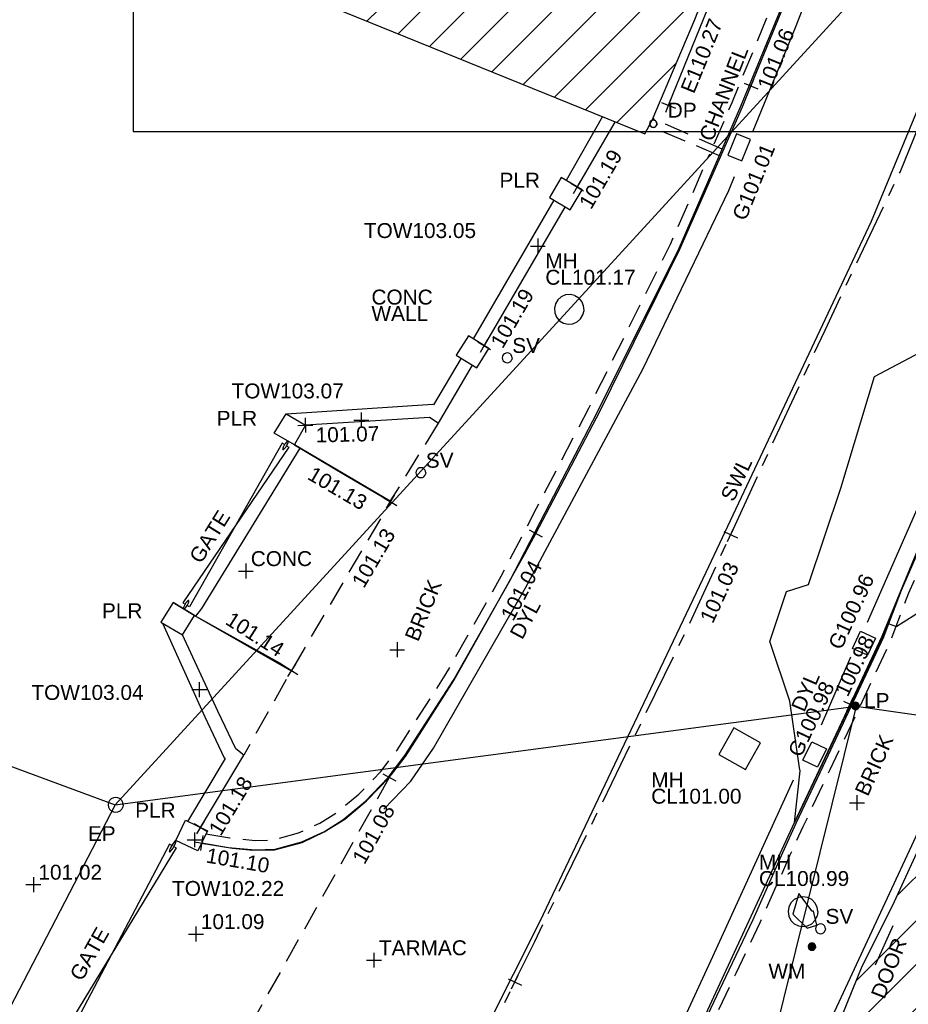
# Model space of a CAD drawing. Extents: x 635157 to 635442, y 694407 to 694910.
# Tile 31 of 103: x 635217 to 635235, y 694547 to 694567. Entities that reach past the tile are written whole.
import ezdxf

# ---------------------------------------------------------------- set-up
doc = ezdxf.new("R2010")
doc.units = 0
doc.header["$MEASUREMENT"] = 0
doc.linetypes.add('CENTER', pattern=[2, 1.25, -0.25, 0.25, -0.25])
doc.linetypes.add('DASHED', pattern=[0.75, 0.5, -0.25])
doc.layers.get('0').update_dxf_attribs({"color": 12, "linetype": 'CONTINUOUS'})
for name, color, linetype in [('BUILDING', 5, 'CONTINUOUS'), ('CHANGE_OF_SURFACE', 7, 'DASHED'), ('CHANGE_OF_SURFACE_LVL', 7, 'CONTINUOUS'), ('CHANNEL', 151, 'DASHED'), ('CHANNEL_TXT', 151, 'CONTINUOUS'), ('CONTOURS_INDEX', 4, 'CONTINUOUS'), ('DOOR', 7, 'CONTINUOUS'), ('DOOR_TXT', 7, 'CONTINUOUS'), ('DOWNPIPE', 151, 'CONTINUOUS'), ('DOWNPIPE_TXT', 151, 'CONTINUOUS'), ('EAVE', 3, 'CONTINUOUS'), ('EAVE_LVL', 3, 'CONTINUOUS'), ('ESB_POLE', 1, 'CONTINUOUS'), ('ESB_POLE_TXT', 1, 'CONTINUOUS'), ('FORM_LINE', 92, 'DASHED'), ('FORM_LINE_LVL', 92, 'CONTINUOUS'), ('GATE', 7, 'CONTINUOUS'), ('GATE_TXT', 7, 'CONTINUOUS'), ('GULLY', 151, 'CONTINUOUS'), ('GULLY_LVL', 151, 'CONTINUOUS'), ('HATCHING', 4, 'CONTINUOUS'), ('KERB_BOTTOM', 172, 'CONTINUOUS'), ('KERB_BOTTOM_LVL', 172, 'CONTINUOUS'), ('KERB_TOP', 2, 'CONTINUOUS'), ('LAMPPOST', 6, 'CONTINUOUS'), ('LAMPPOST_TXT', 6, 'CONTINUOUS'), ('LAYOUTS', 9, 'CONTINUOUS'), ('MANHOLES', 12, 'CONTINUOUS'), ('MANHOLES_RMK', 12, 'CONTINUOUS'), ('MARKINGS_DOUBLE_YELLOW', 9, 'CONTINUOUS'), ('MARKINGS_DOUBLE_YELLOW_TXT', 9, 'CONTINUOUS'), ('MARKINGS_WHITE_LINE', 9, 'CONTINUOUS'), ('MARKINGS_WHITE_LINE_TXT', 9, 'CONTINUOUS'), ('OVERHEAD_ELECTRIC', 1, 'OH_ELEC'), ('PILLAR', 12, 'CONTINUOUS'), ('PILLAR_RMK', 12, 'CONTINUOUS'), ('ROAD_CROWNLINE', 212, 'CENTER'), ('ROAD_CROWNLINE_LVL', 212, 'CONTINUOUS'), ('SLUICEVALVE', 5, 'CONTINUOUS'), ('SLUICEVALVE_TXT', 5, 'CONTINUOUS'), ('SPOT_HEIGHTS', 92, 'CONTINUOUS'), ('SPOT_HEIGHTS_LVL', 92, 'CONTINUOUS'), ('TEXT', 7, 'CONTINUOUS'), ('TEXT_TXT', 7, 'CONTINUOUS'), ('TOP_OF_WALL_LEVEL', 212, 'CONTINUOUS'), ('TOP_OF_WALL_LEVEL_TXT', 212, 'CONTINUOUS'), ('WALL', 12, 'CONTINUOUS'), ('WALL_LVL', 12, 'CONTINUOUS'), ('WALL_RMK', 12, 'CONTINUOUS'), ('WATER_METER', 5, 'CONTINUOUS'), ('WATER_METER_TXT', 5, 'CONTINUOUS')]:
    doc.layers.add(name, color=color, linetype=linetype)
doc.styles.add('Arial', font='arial.ttf')
doc.linetypes.add('OH_ELEC', pattern='A,4,-0.4,["OE",Arial,S=0.36,R=0,X=0,Y=-0.18],-1.2', length=5.6)

# ---------------------------------------------------------------- blocks, each defined once
blk = doc.blocks.new('CIRCL')
at = {"color": 0, "linetype": 'ByBlock', "flags": 128}
for points in [[(0.5, 0), (0.475, 0.154), (0.404, 0.293), (0.293, 0.404), (0.154, 0.475), (0, 0.5), (-0.154, 0.475), (-0.293, 0.404), (-0.404, 0.293), (-0.475, 0.154), (-0.5, 0), (-0.475, -0.154), (-0.404, -0.293), (-0.293, -0.404), (-0.154, -0.475), (0, -0.5), (0.154, -0.475), (0.293, -0.404), (0.404, -0.293), (0.475, -0.154)], [(0.5, 0), (0.475, -0.154)]]:
    blk.add_lwpolyline(points, dxfattribs=at)
blk = doc.blocks.new('MH_CIR1')
at = {"color": 0, "linetype": 'ByBlock', "flags": 128}
for points in [[(0.5, 0), (0.475, 0.154), (0.404, 0.293), (0.293, 0.404), (0.154, 0.475), (0, 0.5), (-0.154, 0.475), (-0.293, 0.404), (-0.404, 0.293), (-0.475, 0.154), (-0.5, 0), (-0.475, -0.154), (-0.404, -0.293), (-0.293, -0.404), (-0.154, -0.475), (0, -0.5), (0.154, -0.475), (0.293, -0.404), (0.404, -0.293), (0.475, -0.154)], [(0.49, 0), (0.466, 0.151), (0.396, 0.288), (0.288, 0.396), (0.151, 0.466), (0, 0.49), (-0.151, 0.466), (-0.288, 0.396), (-0.396, 0.288), (-0.466, 0.151), (-0.49, 0), (-0.466, -0.151), (-0.396, -0.288), (-0.288, -0.396), (-0.151, -0.466), (0, -0.49), (0.151, -0.466), (0.288, -0.396), (0.396, -0.288), (0.466, -0.151)], [(0.471, 0), (0.448, 0.145), (0.381, 0.276), (0.276, 0.381), (0.145, 0.448), (0, 0.471), (-0.145, 0.448), (-0.276, 0.381), (-0.381, 0.276), (-0.448, 0.145), (-0.471, 0), (-0.448, -0.145), (-0.381, -0.276), (-0.276, -0.381), (-0.145, -0.448), (0, -0.471), (0.145, -0.448), (0.276, -0.381), (0.381, -0.276), (0.448, -0.145)], [(0.471, 0), (0.448, -0.145)], [(0.49, 0), (0.466, -0.151)], [(0.5, 0), (0.475, -0.154)]]:
    blk.add_lwpolyline(points, dxfattribs=at)
blk = doc.blocks.new('GATE')
at = {"color": 0, "linetype": 'ByBlock', "flags": 128}
for points in [[(-0.475952, 0.024048), (-0.475952, 0.078156), (0.475952, -0.078156), (0.475952, -0.024048)], [(-0.475952, -0.024048), (-0.475952, -0.078156), (0.475952, 0.078156), (0.475952, 0.024048)], [(-0.450902, 0), (-0.451904, 0.007014), (-0.455912, 0.014028), (-0.460922, 0.019038), (-0.467936, 0.023046), (-0.475952, 0.024048), (-0.482966, 0.023046), (-0.48998, 0.019038), (-0.49499, 0.014028), (-0.498998, 0.007014), (-0.5, 0), (-0.498998, -0.007014), (-0.49499, -0.014028), (-0.48998, -0.019038), (-0.482966, -0.023046), (-0.475952, -0.024048), (-0.467936, -0.023046), (-0.460922, -0.019038), (-0.455912, -0.014028), (-0.451904, -0.007014)], [(-0.450902, 0), (-0.451904, -0.007014)], [(0.5, 0), (0.498998, 0.007014), (0.49499, 0.014028), (0.48998, 0.019038), (0.482966, 0.023046), (0.475952, 0.024048), (0.467936, 0.023046), (0.460922, 0.019038), (0.455912, 0.014028), (0.451904, 0.007014), (0.450902, 0), (0.451904, -0.007014), (0.455912, -0.014028), (0.460922, -0.019038), (0.467936, -0.023046), (0.475952, -0.024048), (0.482966, -0.023046), (0.48998, -0.019038), (0.49499, -0.014028), (0.498998, -0.007014)], [(0.5, 0), (0.498998, -0.007014)]]:
    blk.add_lwpolyline(points, dxfattribs=at)
blk = doc.blocks.new('SPOT')
at = {"color": 0, "linetype": 'ByBlock', "flags": 128}
for points in [[(-0.5, 0), (0.5, 0)], [(0, 0.5), (0, -0.5)]]:
    blk.add_lwpolyline(points, dxfattribs=at)
blk = doc.blocks.new('MH_CIR2')
at = {"color": 0, "linetype": 'ByBlock', "flags": 128}
for points in [[(0.5, 0), (0.475, 0.154), (0.404, 0.293), (0.293, 0.404), (0.154, 0.475), (0, 0.5), (-0.154, 0.475), (-0.293, 0.404), (-0.404, 0.293), (-0.475, 0.154), (-0.5, 0), (-0.475, -0.154), (-0.404, -0.293), (-0.293, -0.404), (-0.154, -0.475), (0, -0.5), (0.154, -0.475), (0.293, -0.404), (0.404, -0.293), (0.475, -0.154)], [(-0.499, -0.033), (0.033, 0.499)], [(-0.496, 0.06), (-0.06, 0.496)], [(-0.488, -0.111), (0.111, 0.488)], [(-0.467, -0.18), (0.18, 0.467)], [(-0.467, 0.179), (-0.179, 0.467)], [(-0.438, -0.241), (0.241, 0.438)], [(-0.403, -0.296), (0.296, 0.403)], [(-0.362, -0.345), (0.345, 0.362)], [(-0.315, -0.388), (0.388, 0.315)], [(-0.263, -0.425), (0.425, 0.263)], [(-0.204, -0.456), (0.456, 0.204)], [(-0.138, -0.48), (0.48, 0.138)], [(-0.064, -0.496), (0.496, 0.064)], [(0.5, 0), (0.475, -0.154)], [(0.022, -0.5), (0.5, -0.022)], [(0.128, -0.483), (0.483, -0.128)], [(0.305, -0.396), (0.396, -0.305)]]:
    blk.add_lwpolyline(points, dxfattribs=at)

msp = doc.modelspace()

# ---------------------------------------------------------------- hatches: boundary and pattern name
at = {"layer": 'HATCHING'}
h = msp.add_hatch(dxfattribs=at)
h.set_pattern_fill('ANSI31', color=256, scale=5)
h.paths.add_polyline_path([(635237.072, 694591.975), (635237.203, 694591.911), (635237.264, 694592.076), (635236.979, 694592.232), (635236.976, 694592.233), (635236.823, 694592.304), (635236.001, 694592.794), (635235.05, 694593.338), (635233.369, 694594.316), (635232.666, 694594.725), (635215.541, 694570.664), (635229.724, 694564.916), (635229.876, 694565.186), (635230.73, 694567.216), (635231.289, 694568.649), (635232.793, 694572.445), (635234.061, 694575.693), (635232.313, 694576.338), (635233.191, 694578.35), (635233.156, 694578.365), (635233.85, 694580.075), (635234.982, 694582.853), (635235.063, 694583.054), (635235.842, 694584.955), (635236.825, 694587.48), (635237.092, 694588.176), (635237.327, 694588.566), (635236.872, 694588.899), (635236.161, 694589.821)])
h.paths.add_polyline_path([(635235.314, 694589.952), (635236.144, 694591.888), (635235.731, 694592.065), (635234.901, 694590.13)], flags=24)
h.paths.add_polyline_path([(635235.83, 694590.196), (635236.395, 694591.515), (635235.973, 694591.696), (635235.407, 694590.377)], flags=24)
h.paths.add_polyline_path([(635222.904, 694568.588), (635223.578, 694570.19), (635223.155, 694570.368), (635222.481, 694568.766)], flags=24)
h.paths.add_polyline_path([(635219.054, 694569.77), (635219.71, 694571.379), (635219.285, 694571.553), (635218.629, 694569.943)], flags=24)
h.paths.add_polyline_path([(635227.334, 694567.755), (635228.004, 694569.358), (635227.58, 694569.536), (635226.91, 694567.932)], flags=24)
h.paths.add_polyline_path([(635230.336, 694578.1), (635230.983, 694579.713), (635230.556, 694579.884), (635229.91, 694578.271)], flags=24)
h.paths.add_polyline_path([(635233.836, 694587.201), (635234.483, 694588.814), (635234.056, 694588.985), (635233.41, 694587.372)], flags=24)
h.paths.add_polyline_path([(635231.964, 694570.889), (635232.473, 694572.207), (635232.039, 694572.375), (635231.53, 694571.057)], flags=24)
h.paths.add_polyline_path([(635232.368, 694576.601), (635232.989, 694577.87), (635232.571, 694578.075), (635231.95, 694576.806)], flags=24)
h.paths.add_polyline_path([(635234.841, 694582.881), (635235.359, 694584.195), (635234.925, 694584.365), (635234.407, 694583.051)], flags=24)
h.paths.add_polyline_path([(635236.21, 694590.164), (635236.738, 694591.475), (635236.306, 694591.649), (635235.778, 694590.338)], flags=24)
h = msp.add_hatch(dxfattribs=at)
h.set_pattern_fill('ANSI31', color=256, scale=5)
h.paths.add_polyline_path([(635242.205, 694551.38), (635236.722, 694553.703), (635236.131, 694552.45), (635234.712, 694549.37), (635234.681, 694549.311), (635234.577, 694549.098), (635234.104, 694548.151), (635233.698, 694547.161), (635233.18, 694546.113), (635231.533, 694542.485), (635229.67, 694538.279), (635229.664, 694538.243), (635229.672, 694538.197), (635229.622, 694538.172), (635229.31, 694537.466), (635228.957, 694536.727), (635228.029, 694534.664), (635226.816, 694531.933), (635226.32, 694530.818), (635225.887, 694529.862), (635225.619, 694529.257), (635224.764, 694527.51), (635223.864, 694525.521), (635224.123, 694525.384), (635224.175, 694525.41), (635224.251, 694525.334), (635224.244, 694525.32), (635225.536, 694524.637), (635227.009, 694523.841), (635229.36, 694522.613), (635229.382, 694522.637), (635233.073, 694521.338), (635233.098, 694521.352)])
h.paths.add_polyline_path([(635214.097, 694571.448), (635196.898, 694580.434), (635180.1, 694558.213), (635195.313, 694549.51), (635196.012, 694550.666), (635203.972, 694547.093)])
h.paths.add_polyline_path([(635229.489, 694538.426), (635230.192, 694539.99), (635229.773, 694540.178), (635229.07, 694538.614)], flags=25)
h.paths.add_polyline_path([(635235.486, 694551.622), (635236.209, 694553.177), (635235.792, 694553.371), (635235.069, 694551.816)], flags=25)
h.paths.add_polyline_path([(635223.745, 694525.455), (635224.45, 694527.018), (635224.031, 694527.207), (635223.326, 694525.644)], flags=9)
h.paths.add_polyline_path([(635236.296, 694545.336), (635237.006, 694546.922), (635236.587, 694547.11), (635235.876, 694545.524)], flags=24)
h.paths.add_polyline_path([(635232.449, 694538.051), (635233.167, 694539.633), (635232.748, 694539.823), (635232.03, 694538.241)], flags=24)
h.paths.add_polyline_path([(635227.523, 694525.493), (635228.238, 694527.077), (635227.82, 694527.266), (635227.104, 694525.682)], flags=24)
h.paths.add_polyline_path([(635238.363, 694553.021), (635238.927, 694554.34), (635238.505, 694554.521), (635237.94, 694553.201)], flags=9)
h.paths.add_polyline_path([(635226.788, 694530.074), (635227.322, 694531.381), (635226.891, 694531.558), (635226.357, 694530.25)], flags=24)
h.paths.add_polyline_path([(635229.445, 694536.097), (635230.089, 694537.354), (635229.675, 694537.566), (635229.031, 694536.309)], flags=24)
h.paths.add_polyline_path([(635229.633, 694537.846), (635230.365, 694537.846), (635230.365, 694538.296), (635229.633, 694538.296)], flags=24)
h.paths.add_polyline_path([(635234.597, 694547.372), (635235.113, 694548.687), (635234.68, 694548.857), (635234.164, 694547.542)], flags=24)
h.paths.add_polyline_path([(635224.124, 694525.377), (635224.856, 694525.377), (635224.856, 694525.827), (635224.124, 694525.827)], flags=25)
h.paths.add_polyline_path([(635214.082, 694568.911), (635214.748, 694570.491), (635214.325, 694570.669), (635213.658, 694569.089)], flags=9)
h.paths.add_polyline_path([(635208.569, 694555.86), (635209.225, 694557.444), (635208.8, 694557.62), (635208.144, 694556.036)], flags=25)
h.paths.add_polyline_path([(635203.129, 694551.091), (635204.7, 694550.348), (635204.896, 694550.764), (635203.325, 694551.506)], flags=24)
h.paths.add_polyline_path([(635210.155, 694569.937), (635210.827, 694571.54), (635210.403, 694571.718), (635209.732, 694570.115)], flags=24)
h.paths.add_polyline_path([(635205.034, 694557.447), (635205.705, 694559.05), (635205.281, 694559.228), (635204.61, 694557.625)], flags=24)

# ---------------------------------------------------------------- linework, layer by layer
at = {"layer": 'BUILDING', "flags": 128}
for points in [[(635215.541, 694570.664), (635229.724, 694564.916), (635229.876, 694565.186), (635230.73, 694567.216), (635231.289, 694568.649), (635232.793, 694572.445), (635234.061, 694575.693), (635232.313, 694576.338), (635233.191, 694578.35), (635233.156, 694578.365), (635233.85, 694580.075), (635234.982, 694582.853)], [(635227.009, 694523.841), (635225.536, 694524.637), (635223.864, 694525.521), (635224.764, 694527.51), (635225.619, 694529.257), (635225.887, 694529.862), (635226.32, 694530.818), (635226.816, 694531.933), (635228.029, 694534.664), (635228.957, 694536.727), (635229.31, 694537.466), (635231.533, 694542.485), (635233.18, 694546.113), (635233.698, 694547.161), (635234.104, 694548.151), (635234.577, 694549.098), (635234.681, 694549.311), (635234.712, 694549.37), (635236.131, 694552.45), (635236.722, 694553.703), (635242.205, 694551.38)]]:
    msp.add_lwpolyline(points, dxfattribs=at)
at = {"layer": 'CHANGE_OF_SURFACE', "flags": 128}
for points in [[(635231.121, 694564.711), (635231.484, 694565.547), (635232.83, 694568.816), (635233.79, 694571.332), (635234.753, 694573.905), (635235.476, 694575.871), (635235.881, 694576.941), (635236.305, 694578.039), (635236.801, 694579.318), (635237.777, 694581.562), (635238.733, 694583.627), (635239.97, 694586.116), (635240.641, 694587.409), (635240.987, 694588.048), (635241.386, 694588.724), (635241.975, 694589.639), (635242.638, 694590.562), (635243.241, 694591.363), (635244.146, 694592.481), (635244.471, 694592.875), (635245.111, 694593.605), (635246.038, 694594.585), (635246.757, 694595.35), (635247.453, 694596.018), (635248.047, 694596.601), (635248.699, 694597.17), (635249.215, 694597.649), (635249.737, 694598.119), (635250.16, 694598.433), (635250.931, 694599.038), (635251.735, 694599.628), (635253.995, 694601.231), (635256.289, 694602.99), (635257.802, 694604.15), (635259.489, 694605.533), (635261.014, 694606.767), (635261.671, 694607.387), (635262.495, 694608.102), (635262.646, 694608.286), (635263.021, 694608.945), (635263.423, 694609.705), (635263.69, 694610.223)], [(635223.099, 694524.408), (635222.475, 694524.887), (635222.274, 694525.088), (635222.086, 694525.31), (635221.87, 694525.688), (635221.779, 694525.935), (635221.736, 694526.13), (635221.716, 694526.35), (635221.736, 694526.619), (635221.777, 694526.841), (635221.895, 694527.227), (635222.122, 694527.749), (635223.343, 694530.402), (635224.179, 694532.25), (635225.232, 694534.446), (635226.362, 694536.895), (635226.635, 694537.438), (635226.761, 694537.724), (635227.246, 694538.686), (635227.44, 694539.186), (635228.775, 694542.13), (635231.565, 694548.014), (635232.047, 694549.031), (635232.648, 694550.38), (635232.913, 694550.964), (635233.46, 694552.117), (635234.686, 694554.724), (635234.784, 694555.001), (635235.042, 694555.668), (635235.381, 694556.446), (635236.552, 694559.138), (635237.071, 694560.328), (635237.909, 694562.373), (635238.833, 694564.489), (635239.605, 694566.338), (635241.063, 694569.782), (635242.542, 694573.205), (635244.035, 694576.645), (635245.03, 694578.926), (635246.069, 694581.291), (635246.986, 694582.889), (635248.279, 694584.843), (635249.226, 694586.076), (635250.425, 694587.55), (635254.239, 694591.549), (635256.942, 694594.261), (635259.135, 694596.383), (635260.853, 694597.886), (635261.251, 694598.199), (635264.643, 694600.793)], [(635220.885, 694550.817), (635221.37, 694550.737), (635221.882, 694550.687), (635222.252, 694550.698), (635222.753, 694550.838), (635223.184, 694551.034), (635223.533, 694551.256), (635223.969, 694551.619), (635224.414, 694552.08), (635224.737, 694552.506), (635225.708, 694554.012), (635226.835, 694556.006), (635227.547, 694557.378), (635228.596, 694559.391), (635230.244, 694562.694), (635231.032, 694564.507)], [(635225.561, 694559.086), (635224.599, 694557.522), (635224.602, 694557.507), (635222.61, 694554.11), (635222.602, 694554.1), (635221.649, 694552.401)]]:
    msp.add_lwpolyline(points, dxfattribs=at)
at = {"layer": 'CHANNEL', "flags": 128}
for points in [[(635231.283, 694564.605), (635229.89, 694565.219)], [(635231.226, 694564.472), (635229.813, 694565.074)]]:
    msp.add_lwpolyline(points, dxfattribs=at)
at = {"layer": 'CONTOURS_INDEX', "flags": 128}
for points in [[(635235.33, 694555.331), (635234.801, 694554.99), (635234.782, 694554.996), (635234.634, 694555.05), (635234.521, 694554.793), (635234.088, 694553.883), (635233.772, 694553.228), (635232.738, 694551.049), (635232.854, 694552.085), (635232.842, 694552.146), (635232.842, 694552.146), (635232.644, 694553.489), (635232.239, 694554.693), (635232.577, 694555.697), (635233.023, 694555.838), (635233.67, 694557.778), (635234.347, 694560.026), (635236.901, 694561.379)], [(635220.261, 694555.453), (635220.683, 694555.203), (635220.802, 694555.354), (635222.784, 694558.583), (635222.668, 694558.653)]]:
    msp.add_lwpolyline(points, dxfattribs=at)
msp.add_lwpolyline([(635232.995, 694548.917), (635233.187, 694548.982), (635233.12, 694549.259), (635233.094, 694549.264), (635232.825, 694549.616), (635232.708, 694549.201), (635232.995, 694548.917)], close=True, dxfattribs=at)
at = {"layer": 'DOOR', "flags": 128}
msp.add_lwpolyline([(635234.722, 694548.968), (635234.365, 694548.174)], dxfattribs=at)
at = {"layer": 'EAVE', "flags": 128}
for points in [[(635230.202, 694565.488), (635234.239, 694575.409)], [(635233.148, 694546.385), (635236.604, 694553.816)]]:
    msp.add_lwpolyline(points, dxfattribs=at)
at = {"layer": 'FORM_LINE', "flags": 128}
msp.add_lwpolyline([(635224.58, 694551.956), (635219.669, 694543.189)], dxfattribs=at)
at = {"layer": 'GULLY', "flags": 128}
for points in [[(635231.852, 694564.798), (635231.573, 694564.911), (635231.399, 694564.48), (635231.678, 694564.367)], [(635234.068, 694554.899), (635234.37, 694554.759), (635234.21, 694554.413), (635233.908, 694554.553)], [(635233.085, 694552.673), (635233.38, 694552.533), (635233.203, 694552.159), (635232.908, 694552.299)]]:
    msp.add_lwpolyline(points, close=True, dxfattribs=at)
at = {"layer": 'KERB_BOTTOM', "flags": 128}
for points in [[(635230.865, 694546.997), (635232.737, 694551.046), (635233.859, 694553.426), (635234.506, 694554.799), (635235.237, 694556.571), (635236.443, 694559.384), (635237.744, 694562.5), (635237.795, 694562.618), (635239.391, 694566.291), (635240.884, 694569.858)], [(635220.801, 694550.634), (635221.423, 694550.527), (635221.835, 694550.487), (635222.271, 694550.497), (635222.823, 694550.647), (635223.271, 694550.858), (635223.683, 694551.112), (635224.119, 694551.48), (635224.58, 694551.956), (635224.903, 694552.375), (635225.881, 694553.907), (635227.31, 694556.456), (635227.527, 694556.868), (635228.823, 694559.333), (635230.43, 694562.588), (635231.691, 694565.456), (635231.862, 694565.875), (635233.021, 694568.711)], [(635222.668, 694558.652), (635223.697, 694558.039), (635224.602, 694557.507)], [(635220.656, 694555.218), (635222.367, 694554.265), (635222.61, 694554.11)]]:
    msp.add_lwpolyline(points, dxfattribs=at)
at = {"layer": 'KERB_TOP', "flags": 128}
for points in [[(635228.631, 694542.195), (635231.423, 694548.081), (635231.904, 694549.097), (635232.504, 694550.445), (635232.77, 694551.031), (635233.318, 694552.184), (635234.54, 694554.784), (635234.636, 694555.056), (635234.896, 694555.728), (635235.237, 694556.509), (635236.408, 694559.201), (635236.926, 694560.389), (635237.764, 694562.434), (635238.688, 694564.551), (635239.46, 694566.399), (635240.918, 694569.844)], [(635220.804, 694550.636), (635221.345, 694550.546), (635221.876, 694550.495), (635222.281, 694550.507), (635222.819, 694550.657), (635223.276, 694550.865), (635223.646, 694551.1), (635224.1, 694551.478), (635224.56, 694551.955), (635224.894, 694552.396), (635225.872, 694553.912), (635227.004, 694555.914), (635227.717, 694557.289), (635228.767, 694559.304), (635230.418, 694562.613), (635231.661, 694565.472), (635233.009, 694568.745)], [(635222.671, 694558.659), (635224.599, 694557.522)], [(635220.654, 694555.215), (635222.602, 694554.1)]]:
    msp.add_lwpolyline(points, dxfattribs=at)
at = {"layer": 'LAYOUTS', "linetype": 'ByBlock'}
msp.add_lwpolyline([(635219.422, 694564.959), (635379.622, 694564.959), (635379.622, 694659.559), (635219.422, 694659.559)], close=True, dxfattribs=at)
at = {"layer": 'MANHOLES', "flags": 128}
msp.add_lwpolyline([(635232.053, 694552.652), (635231.516, 694552.956), (635231.212, 694552.419), (635231.749, 694552.115)], close=True, dxfattribs=at)
at = {"layer": 'MARKINGS_DOUBLE_YELLOW', "flags": 128}
for points in [[(635231.906, 694564.974), (635232.759, 694567.051), (635234.261, 694570.911), (635235.784, 694575.149), (635237.354, 694579.179), (635238.332, 694581.455), (635238.904, 694582.718), (635239.737, 694584.375), (635240.842, 694586.669), (635241.597, 694588.08), (635242.84, 694589.897), (635244.033, 694591.539), (635245.077, 694592.718)], [(635234.21, 694555.081), (635235.783, 694558.671), (635237.134, 694561.943), (635238.578, 694565.205), (635239.754, 694568.036), (635241.06, 694571.081), (635242.705, 694574.98), (635244.389, 694578.772), (635244.852, 694579.879), (635245.436, 694581.299), (635246.367, 694582.924)], [(635224.472, 694551.316), (635225.012, 694551.882), (635225.468, 694552.546), (635227.325, 694555.772), (635229.688, 694560.174), (635231.414, 694563.774), (635231.53, 694564.057)], [(635233.283, 694553.014), (635233.871, 694554.382)], [(635233.722, 694515.811), (635232.695, 694517.215), (635231.568, 694518.494), (635229.607, 694520.103), (635226.974, 694521.742), (635222.278, 694524.367), (635221.86, 694524.666), (635221.497, 694525.068), (635221.247, 694525.46), (635221.139, 694526.629), (635221.235, 694527.108), (635221.517, 694527.811), (635222.762, 694530.431), (635224.906, 694535), (635226.928, 694539.348), (635228.774, 694543.313), (635231.093, 694548.348), (635232.72, 694551.906)]]:
    msp.add_lwpolyline(points, dxfattribs=at)
at = {"layer": 'MARKINGS_WHITE_LINE', "flags": 128}
msp.add_lwpolyline([(635217.311, 694528.659), (635222.333, 694538.561), (635227.614, 694549.044), (635230.962, 694556.085), (635234.291, 694563.154), (635237.84, 694571.73), (635240.999, 694579.287), (635241.199, 694579.762)], dxfattribs=at)
at = {"layer": 'OVERHEAD_ELECTRIC', "flags": 128}
for points in [[(635233.399, 694575.959), (635250.783, 694586.028), (635219.059, 694551.4), (635233.984, 694553.392), (635236.406, 694553.043)], [(635207.55, 694555.659), (635219.059, 694551.4), (635207.801, 694529.723), (635199.227, 694506.75)], [(635233.984, 694553.392), (635231.051, 694541.602)]]:
    msp.add_lwpolyline(points, dxfattribs=at)
at = {"layer": 'PILLAR', "flags": 128}
for points in [[(635228.041, 694564.031), (635227.806, 694563.63), (635228.225, 694563.385), (635228.46, 694563.786)], [(635226.172, 694560.846), (635225.929, 694560.454), (635226.342, 694560.198), (635226.585, 694560.59)], [(635222.889, 694559.046), (635222.671, 694558.659), (635222.668, 694558.652), (635222.259, 694558.885), (635222.502, 694559.274)], [(635220.416, 694554.823), (635220.654, 694555.215), (635220.656, 694555.218), (635220.225, 694555.475), (635219.982, 694555.079)], [(635220.284, 694550.684), (635220.478, 694551.091), (635220.916, 694550.882), (635220.722, 694550.475)]]:
    msp.add_lwpolyline(points, close=True, dxfattribs=at)
at = {"layer": 'ROAD_CROWNLINE', "flags": 128}
msp.add_lwpolyline([(635208.377, 694510.287), (635209.251, 694512.043), (635212.776, 694519.122), (635213.725, 694520.987), (635217.286, 694527.988), (635218.211, 694529.923), (635220.702, 694535.13), (635222.605, 694538.906), (635223.296, 694540.277), (635225.702, 694544.963), (635227.106, 694547.835), (635227.507, 694548.654), (635230.605, 694555.004), (635231.452, 694556.841), (635233.354, 694560.963), (635234.864, 694564.144), (635235.603, 694565.937), (635236.246, 694567.497), (635238.36, 694572.691), (635239.392, 694575.191), (635240.419, 694577.678), (635241.252, 694579.588), (635241.862, 694581.066), (635242.659, 694582.679), (635243.213, 694583.841), (635243.495, 694584.302), (635244.49, 694585.923), (635245.884, 694587.916), (635247.239, 694589.688), (635249.082, 694591.752), (635249.547, 694592.232), (635250.808, 694593.534), (635252.661, 694595.279), (635254.134, 694596.652), (635256.582, 694598.607), (635256.975, 694598.908), (635257.609, 694599.394), (635259.676, 694600.972), (635262.32, 694603.053), (635263.44, 694604.076), (635264.701, 694605.245), (635265.511, 694605.995), (635267.441, 694608.144), (635269.459, 694611.066), (635270.213, 694613.404), (635271.44, 694617.213), (635273.19, 694622.95), (635274.102, 694625.938), (635275.891, 694632.577), (635276.999, 694636.688), (635277.708, 694640.634), (635277.757, 694642.366), (635277.828, 694644.894), (635277.33, 694648.84), (635276.759, 694652.287), (635276.118, 694654.537), (635275.058, 694657.126), (635273.509, 694661.281), (635272.86, 694662.552), (635270.656, 694666.871), (635268.228, 694671.413), (635267.526, 694672.727), (635264.492, 694678.474), (635263.501, 694680.225), (635262.453, 694682.075), (635260.815, 694685.072), (635258.681, 694688.986), (635257.457, 694691.232), (635255.686, 694694.709), (635254.754, 694696.556), (635254.043, 694697.845), (635253.774, 694698.332), (635250.553, 694704.954), (635249.649, 694706.827), (635248.888, 694708.404), (635247.754, 694710.647), (635246.43, 694713.507), (635245.407, 694715.88), (635244.851, 694717.169), (635242.923, 694721.975), (635241.656, 694725.149), (635240.807, 694727.274), (635239.14, 694731.557), (635238.05, 694734.476), (635237.379, 694736.272), (635235.332, 694741.579), (635234.481, 694743.817), (635233.266, 694747.012), (635231.477, 694751.737), (635231.031, 694753.2), (635230.2, 694755.929), (635229.491, 694758.667), (635229.173, 694760.951), (635228.939, 694762.95), (635228.835, 694763.843), (635228.641, 694766.549), (635228.707, 694768.9), (635229.102, 694772.917), (635229.123, 694773.127), (635230.092, 694782.829), (635230.095, 694782.868), (635230.842, 694791.426), (635230.973, 694792.829), (635231.52, 694798.674), (635231.927, 694802.783), (635232.274, 694806.294), (635232.879, 694812.738), (635233.034, 694814.384), (635233.404, 694819.306), (635233.676, 694822.706), (635234.4, 694831.767), (635234.49, 694832.672), (635235.482, 694842.623), (635235.67, 694844.508), (635236.722, 694852.545), (635237.254, 694856.606), (635238.343, 694862.409), (635238.76, 694864.632), (635240.012, 694872.268), (635240.139, 694873.039), (635241.254, 694882.19), (635241.4, 694883.387), (635242.644, 694892.093)], dxfattribs=at)
at = {"layer": 'SPOT_HEIGHTS'}
for p in [(635217.414, 694549.796), (635220.685, 694548.801)]:
    msp.add_point(p, dxfattribs=at)
at = {"layer": 'WALL', "flags": 128}
for points in [[(635228.872, 694565.261), (635228.138, 694563.975)], [(635229.126, 694565.158), (635228.362, 694563.843)], [(635227.896, 694563.578), (635226.267, 694560.787)], [(635228.118, 694563.448), (635226.489, 694560.649)], [(635226.026, 694560.394), (635225.473, 694559.455), (635225.457, 694559.465), (635222.51, 694559.269)], [(635226.248, 694560.256), (635225.561, 694559.086), (635225.387, 694559.198), (635222.889, 694559.046)], [(635220.523, 694551.069), (635221.278, 694552.333), (635221.262, 694552.345), (635220.869, 694553.166), (635220.021, 694555.056)], [(635220.78, 694550.947), (635221.649, 694552.401), (635221.49, 694552.527), (635221.126, 694553.287), (635220.416, 694554.823)]]:
    msp.add_lwpolyline(points, dxfattribs=at)

# ---------------------------------------------------------------- block references
at = {"layer": 'CHANGE_OF_SURFACE_LVL', "xscale": 0.3, "yscale": 0.3, "zscale": 0.3, "rotation": 59.612652}
msp.add_blockref('SPOT', (635224.602, 694557.507), dxfattribs=at)
at = {"layer": 'DOWNPIPE', "xscale": 0.15, "yscale": 0.15, "zscale": 0.15}
msp.add_blockref('MH_CIR1', (635229.896, 694565.117), dxfattribs=at)
at = {"layer": 'EAVE_LVL', "xscale": 0.2999999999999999, "yscale": 0.2999999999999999, "zscale": 0.2999999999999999, "rotation": 67.857872}
msp.add_blockref('SPOT', (635230.202, 694565.488), dxfattribs=at)
at = {"layer": 'ESB_POLE', "xscale": 0.3, "yscale": 0.3, "zscale": 0.3}
msp.add_blockref('CIRCL', (635219.07, 694551.402), dxfattribs=at)
at = {"layer": 'FORM_LINE_LVL', "xscale": 0.3, "yscale": 0.3, "zscale": 0.3, "rotation": 60.743813}
msp.add_blockref('SPOT', (635224.58, 694551.956), dxfattribs=at)
at = {"layer": 'GATE'}
for p, xscale, rotation in [((635221.49, 694557.036), 3.977801, 238.064828), ((635218.981, 694548.383), 5.288067, 240.485869)]:
    msp.add_blockref('GATE', p, dxfattribs=dict(at, xscale=xscale, rotation=rotation))
at = {"layer": 'KERB_BOTTOM_LVL', "xscale": 0.3, "yscale": 0.3, "zscale": 0.3}
for p, rotation in [((635231.862, 694565.875), 67.774971), ((635224.602, 694557.507), 329.5510560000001), ((635227.527, 694556.868), 62.260342), ((635222.61, 694554.11), 327.467834), ((635233.859, 694553.426), 64.762863), ((635220.801, 694550.634), 350.2240300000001)]:
    msp.add_blockref('SPOT', p, dxfattribs=dict(at, rotation=rotation))
at = {"layer": 'LAMPPOST', "xscale": 0.15, "yscale": 0.15, "zscale": 0.15}
msp.add_blockref('MH_CIR2', (635233.968, 694553.394), dxfattribs=at)
at = {"layer": 'MANHOLES', "xscale": 0.6000000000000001, "yscale": 0.6000000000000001, "zscale": 0.6000000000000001, "rotation": 67.898536}
msp.add_blockref('CIRCL', (635228.202, 694561.38), dxfattribs=at)
at = {"layer": 'MANHOLES', "xscale": 0.6, "yscale": 0.6, "zscale": 0.6}
msp.add_blockref('CIRCL', (635232.909, 694549.252), dxfattribs=at)
at = {"layer": 'ROAD_CROWNLINE_LVL', "xscale": 0.3, "yscale": 0.3, "zscale": 0.3}
for p, rotation in [((635231.452, 694556.841), 65.235229), ((635227.106, 694547.835), 63.940102)]:
    msp.add_blockref('SPOT', p, dxfattribs=dict(at, rotation=rotation))
at = {"layer": 'SLUICEVALVE', "xscale": 0.2, "yscale": 0.2, "zscale": 0.2}
for p in [(635226.955, 694560.402), (635225.215, 694558.09), (635233.264, 694548.907)]:
    msp.add_blockref('CIRCL', p, dxfattribs=at)
at = {"layer": 'SPOT_HEIGHTS_LVL', "xscale": 0.3, "yscale": 0.3, "zscale": 0.3}
for p in [(635217.414, 694549.796), (635220.685, 694548.801)]:
    msp.add_blockref('SPOT', p, dxfattribs=at)
at = {"layer": 'TEXT', "xscale": 0.3, "yscale": 0.3, "zscale": 0.3}
for p in [(635221.69, 694556.11), (635224.739, 694554.525), (635233.997, 694551.446), (635224.271, 694548.275)]:
    msp.add_blockref('SPOT', p, dxfattribs=at)
at = {"layer": 'TOP_OF_WALL_LEVEL', "xscale": 0.3, "yscale": 0.3, "zscale": 0.3}
for p in [(635227.57, 694562.654), (635224.016, 694559.149), (635220.754, 694553.723), (635220.659, 694550.698)]:
    msp.add_blockref('SPOT', p, dxfattribs=at)
at = {"layer": 'WALL_LVL', "xscale": 0.3, "yscale": 0.3, "zscale": 0.3}
for p, rotation in [((635228.362, 694563.843), 59.853149), ((635226.489, 694560.649), 59.799313), ((635222.889, 694559.046), 1.387902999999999), ((635220.78, 694550.947), 59.12670499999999)]:
    msp.add_blockref('SPOT', p, dxfattribs=dict(at, rotation=rotation))
at = {"layer": 'WATER_METER', "xscale": 0.15, "yscale": 0.15, "zscale": 0.15}
msp.add_blockref('MH_CIR2', (635233.09, 694548.549), dxfattribs=at)

# ---------------------------------------------------------------- texts
at = {"layer": 'CHANGE_OF_SURFACE_LVL', "style": 'Arial'}
msp.add_text('101.13', height=0.3, rotation=59.6127, dxfattribs=at).set_placement((635224.067, 694555.746))
at = {"layer": 'CHANNEL_TXT', "style": 'Arial'}
msp.add_text('CHANNEL', height=0.3, rotation=68.6634, dxfattribs=at).set_placement((635231.088, 694564.739))
at = {"layer": 'DOOR_TXT', "style": 'Arial'}
msp.add_text('DOOR', height=0.3, rotation=68.5719, dxfattribs=at).set_placement((635234.548, 694547.474))
at = {"layer": 'DOWNPIPE_TXT', "style": 'Arial'}
msp.add_text('DP', height=0.3, dxfattribs=at).set_placement((635230.187, 694565.24))
at = {"layer": 'EAVE_LVL', "style": 'Arial'}
msp.add_text('E110.27', height=0.3, rotation=67.8579, dxfattribs=at).set_placement((635230.713, 694565.704))
at = {"layer": 'ESB_POLE_TXT', "style": 'Arial'}
msp.add_text('EP', height=0.3, dxfattribs=at).set_placement((635218.51, 694550.673))
at = {"layer": 'FORM_LINE_LVL', "style": 'Arial'}
msp.add_text('101.08', height=0.3, rotation=60.7438, dxfattribs=at).set_placement((635224.08, 694550.184))
at = {"layer": 'GATE_TXT', "style": 'Arial'}
for rotation, p in [(58.0648, (635220.788, 694556.239)), (60.4859, (635218.39, 694547.832))]:
    msp.add_text('GATE', height=0.3, rotation=rotation, dxfattribs=at).set_placement(p)
at = {"layer": 'GULLY_LVL', "style": 'Arial'}
for s, rotation, p in [('G101.01', 68.0155, (635231.754, 694563.144)), ('G100.96', 425.1829, (635233.679, 694554.502)), ('G100.98', 424.6736, (635232.867, 694552.34))]:
    msp.add_text(s, height=0.3, rotation=rotation, dxfattribs=at).set_placement(p)
at = {"layer": 'KERB_BOTTOM_LVL', "style": 'Arial'}
for s, rotation, p in [('101.06', 67.775, (635232.259, 694565.768)), ('101.13', 329.5511, (635222.91, 694557.973)), ('101.04', 62.2603, (635227.074, 694555.084)), ('101.14', 327.4678, (635221.257, 694555.055)), ('100.98', 64.7629, (635233.811, 694553.559)), ('101.10', 350.224, (635220.873, 694550.244))]:
    msp.add_text(s, height=0.3, rotation=rotation, dxfattribs=at).set_placement(p)
at = {"layer": 'LAMPPOST_TXT', "style": 'Arial'}
msp.add_text('LP', height=0.3, dxfattribs=at).set_placement((635234.139, 694553.352))
at = {"layer": 'MANHOLES_RMK', "style": 'Arial'}
for s, p in [('MH', (635227.722, 694562.205)), ('CL101.17', (635227.722, 694561.875)), ('MH', (635229.854, 694551.756)), ('CL101.00', (635229.854, 694551.426)), ('MH', (635232.023, 694550.099)), ('CL100.99', (635232.023, 694549.769))]:
    msp.add_text(s, height=0.3, dxfattribs=at).set_placement(p)
at = {"layer": 'MARKINGS_DOUBLE_YELLOW_TXT', "style": 'Arial'}
for rotation, p in [(61.773, (635227.256, 694554.711)), (66.7408, (635232.936, 694553.252))]:
    msp.add_text('DYL', height=0.3, rotation=rotation, dxfattribs=at).set_placement(p)
at = {"layer": 'MARKINGS_WHITE_LINE_TXT', "style": 'Arial'}
msp.add_text('SWL', height=0.3, rotation=64.7829, dxfattribs=at).set_placement((635231.511, 694557.485))
at = {"layer": 'PILLAR_RMK', "style": 'Arial'}
for p in [(635226.798, 694563.83), (635221.103, 694559.035), (635218.793, 694555.16), (635219.462, 694551.145)]:
    msp.add_text('PLR', height=0.3, dxfattribs=at).set_placement(p)
at = {"layer": 'ROAD_CROWNLINE_LVL', "style": 'Arial'}
msp.add_text('101.03', height=0.3, rotation=65.2352, dxfattribs=at).set_placement((635231.093, 694555.036))
at = {"layer": 'SLUICEVALVE_TXT', "style": 'Arial'}
for p in [(635227.055, 694560.502), (635225.315, 694558.19), (635233.364, 694549.007)]:
    msp.add_text('SV', height=0.3, dxfattribs=at).set_placement(p)
at = {"layer": 'SPOT_HEIGHTS_LVL', "style": 'Arial'}
for s, p in [('101.02', (635217.514, 694549.896)), ('101.09', (635220.785, 694548.901))]:
    msp.add_text(s, height=0.3, dxfattribs=at).set_placement(p)
at = {"layer": 'TEXT_TXT', "style": 'Arial'}
for s, p in [('CONC', (635221.79, 694556.21)), ('TARMAC', (635224.371, 694548.375))]:
    msp.add_text(s, height=0.3, dxfattribs=at).set_placement(p)
for rotation, p in [(67.8165, (635225.16, 694554.671)), (65.8967, (635234.216, 694551.556))]:
    msp.add_text('BRICK', height=0.3, rotation=rotation, dxfattribs=at).set_placement(p)
at = {"layer": 'TOP_OF_WALL_LEVEL_TXT', "style": 'Arial'}
for s, p in [('TOW103.05', (635224.068, 694562.815)), ('TOW103.07', (635221.403, 694559.586)), ('TOW103.04', (635217.373, 694553.515)), ('TOW102.22', (635220.204, 694549.569))]:
    msp.add_text(s, height=0.3, dxfattribs=at).set_placement(p)
at = {"layer": 'WALL_LVL', "style": 'Arial'}
for s, rotation, p in [('101.19', 59.8531, (635228.642, 694563.372)), ('101.19', 59.7993, (635226.861, 694560.57)), ('101.07', 1.3879, (635223.1, 694558.698)), ('101.18', 59.1267, (635221.184, 694550.755))]:
    msp.add_text(s, height=0.3, rotation=rotation, dxfattribs=at).set_placement(p)
at = {"layer": 'WALL_RMK', "style": 'Arial'}
for s, p in [('CONC', (635224.22, 694561.476)), ('WALL', (635224.22, 694561.146))]:
    msp.add_text(s, height=0.3, dxfattribs=at).set_placement(p)
at = {"layer": 'WATER_METER_TXT', "style": 'Arial'}
msp.add_text('WM', height=0.3, dxfattribs=at).set_placement((635232.214, 694547.904))

doc.saveas('drawing.dxf')
